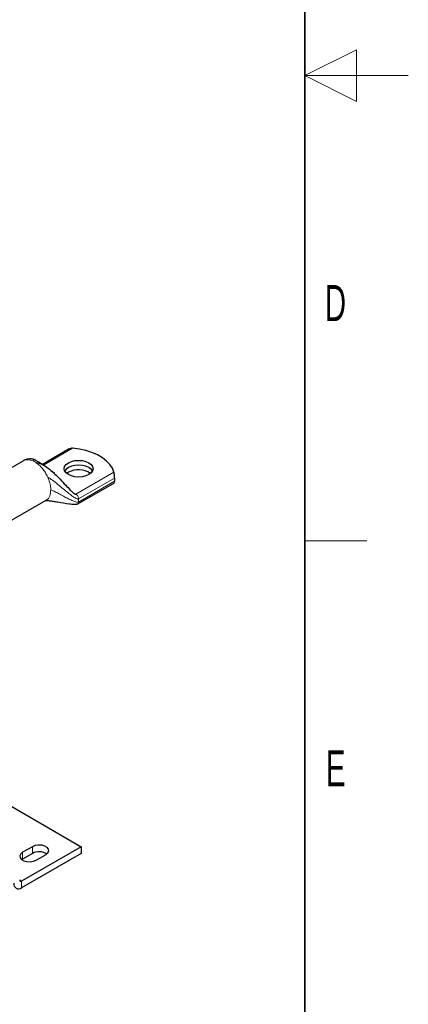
# Model space of a CAD drawing. Header units: millimetres. Extents: x 5 to 418, y 2 to 292.
# Tile 21 of 24: x 380 to 418, y 57 to 153. Entities that reach past the tile are written whole.
import ezdxf

# ---------------------------------------------------------------- set-up
doc = ezdxf.new("R2010")
doc.units = ezdxf.units.MM
doc.layers.add('SLD-0', color=7, linetype='Continuous')
doc.styles.add('SLDTEXTSTYLE0', font='TXT', dxfattribs={"width": 0.605})

msp = doc.modelspace()

# ---------------------------------------------------------------- linework, layer by layer
at = {"color": 7, "linetype": 'Continuous', "lineweight": 25}
for p, q in [((385.2142, 111.1373), (382.6195, 109.6394)), ((380.7818, 110.0022), (378.1757, 108.4977)), ((383.7884, 108.7549), (383.5514, 108.9601)), ((385.1315, 108.8841), (384.9671, 108.7699)), ((386.0439, 105.8339), (389.585, 107.8781)), ((389.5941, 108.3145), (389.5941, 108.0096)), ((379.0189, 103.904), (382.9817, 106.1916)), ((374.4309, 79.5634), (386.3666, 72.6731)), ((386.3666, 72.6731), (380.6154, 69.3531)), ((381.6525, 72.6731), (380.7097, 72.1288)), ((386.3666, 72.6731), (386.3666, 72.0199)), ((386.3666, 72.0199), (380.6154, 68.6998)), ((380.7097, 71.4756), (380.6274, 71.4212)), ((381.6525, 72.0199), (380.7097, 71.4756)), ((382.0296, 71.3669), (382.9724, 71.9111))]:
    msp.add_line(p, q, dxfattribs=at)
at = {"color": 7, "linetype": 'Continuous', "lineweight": 18}
for p, q in [((382.7199, 109.5711), (385.546, 111.2026)), ((389.5435, 108.8949), (385.8575, 106.767)), ((383.1891, 108.3072), (383.1374, 108.4246)), ((386.1215, 106.3098), (389.5941, 108.3145)), ((389.5941, 108.0096), (386.1215, 106.0049)), ((385.5554, 106.9414), (385.8575, 106.767)), ((386.1064, 106.4199), (386.1215, 106.3098)), ((386.1215, 106.3098), (386.1215, 106.0049)), ((381.6525, 72.6731), (381.6525, 72.0199)), ((380.7097, 72.1288), (380.7097, 71.4756)), ((380.4269, 69.4619), (380.6154, 69.3531)), ((380.6154, 69.3531), (380.6154, 68.6998))]:
    msp.add_line(p, q, dxfattribs=at)
at = {"color": 7, "linetype": 'Continuous', "lineweight": 25, "flags": 128}
for points in [[(389.5435, 108.8949), (389.3933, 109.2725), (389.1534, 109.6343), (388.8283, 109.9733), (388.4246, 110.2827), (387.9501, 110.5567), (387.414, 110.7898), (386.8268, 110.9774), (386.2001, 111.1159), (385.546, 111.2026)], [(385.1315, 109.7986), (385.4215, 109.927), (385.7591, 110.0078), (386.1215, 110.0353), (386.4838, 110.0078), (386.8215, 109.927), (387.1114, 109.7986), (387.3339, 109.6312), (387.4738, 109.4363), (387.5215, 109.2271), (387.4738, 109.0179), (387.3339, 108.823), (387.1114, 108.6556), (386.8215, 108.5272), (386.4838, 108.4464), (386.1215, 108.4189), (385.7591, 108.4464), (385.4215, 108.5272), (385.1315, 108.6556), (384.909, 108.823), (384.7692, 109.0179), (384.7215, 109.2271), (384.7692, 109.4363), (384.909, 109.6312), (385.1315, 109.7986)], [(387.4646, 108.999), (387.3339, 109.175), (387.1114, 109.3424), (386.8215, 109.4709), (386.4838, 109.5516), (386.1215, 109.5791), (385.7591, 109.5516), (385.4215, 109.4709), (385.1315, 109.3424)], [(387.464, 108.9979), (387.3339, 109.1729), (387.1114, 109.3402), (386.8215, 109.4687), (386.4838, 109.5494), (386.1215, 109.577), (385.7591, 109.5494), (385.4215, 109.4687), (385.1315, 109.3402)], [(385.1315, 109.3424), (384.909, 109.175), (384.7784, 108.999)], [(385.1315, 109.3402), (384.909, 109.1729), (384.7789, 108.9979)], [(382.9724, 71.9111), (383.1584, 72.0644), (383.2423, 72.2452), (383.214, 72.4316), (383.077, 72.6012), (382.8478, 72.7335), (382.554, 72.8126), (382.2311, 72.8289), (381.918, 72.7804), (381.6525, 72.6731)], [(380.7097, 72.1288), (380.5238, 71.9756), (380.4399, 71.7948), (380.4681, 71.6084), (380.6051, 71.4388), (380.8343, 71.3065), (381.1281, 71.2274), (381.451, 71.2111), (381.7641, 71.2595), (382.0296, 71.3669)]]:
    msp.add_lwpolyline(points, dxfattribs=at)
at = {"color": 7, "linetype": 'Continuous', "lineweight": 18}
msp.add_arc((380.844, 108.0955), 2.0729, 56.883634, 63.121743, dxfattribs=at)
at = {"color": 7, "linetype": 'Continuous', "lineweight": 25}
for centre, radius, start, end in [((386.11, 107.068), 2.0629, 55.586646, 118.315128), ((382.3074, 70.799), 1.3854, 57.351721, 118.20711), ((380.321, 69.0608), 0.4658, 170.785963, 309.203285), ((380.5418, 69.4433), 0.1165, 170.785963, 309.203285)]:
    msp.add_arc(centre, radius, start, end, dxfattribs=at)
for points, knots in [([(385.546, 111.2026), (385.4825, 111.204), (385.3629, 111.2066), (385.2628, 111.1569), (385.2159, 111.1335)], [0, 0, 0, 0, 0.5309815, 1, 1, 1, 1]), ([(381.7519, 110.1397), (381.6845, 110.153), (381.529, 110.1837), (381.3094, 110.1765), (381.1182, 110.141), (380.9934, 110.1012), (380.8837, 110.0566), (380.8282, 110.0273), (380.801, 110.0128)], [0, 0, 0, 0, 0.2339284, 0.5394361, 0.6744032, 0.7919794, 0.8976959, 1, 1, 1, 1]), ([(382.7199, 109.5711), (382.661, 109.6116), (382.4305, 109.7699), (382.1398, 109.9442), (381.8872, 110.0782), (381.7972, 110.1227), (381.7642, 110.1351), (381.7519, 110.1397)], [0, 0, 0, 0, 0.18499587, 0.72368575, 0.90417406, 0.96448921, 1, 1, 1, 1]), ([(381.9765, 109.8317), (382.12, 109.8067), (382.4342, 109.752), (382.8708, 109.502), (383.3473, 109.1575), (383.8426, 108.7131), (384.3617, 108.191), (384.8507, 107.6628), (385.28, 107.1987), (385.579, 106.8968), (385.7544, 106.775), (385.8249, 106.7559), (385.8475, 106.7636), (385.8575, 106.767)], [0, 0, 0, 0, 0.0781273, 0.1710083, 0.278026, 0.4166976, 0.5603945, 0.7170593, 0.8519797, 0.9499554, 0.983819, 0.9928589, 1, 1, 1, 1]), ([(389.5941, 108.3145), (389.5939, 108.345), (389.5935, 108.4058), (389.5897, 108.5246), (389.5812, 108.6633), (389.566, 108.7979), (389.5504, 108.8653), (389.5435, 108.8949)], [0, 0, 0, 0, 0.1547613, 0.3088456, 0.5207845, 0.7892573, 1, 1, 1, 1]), ([(389.5833, 107.8819), (389.5841, 107.8807), (389.5885, 107.8743), (389.5914, 107.9034), (389.5939, 107.952), (389.594, 107.9942), (389.5941, 108.0096)], [0, 0, 0, 0, 0.0847207, 0.4818284, 0.8110881, 1, 1, 1, 1]), ([(382.9359, 106.1648), (382.9353, 106.1645), (382.9284, 106.1606), (382.9452, 106.1625), (382.9794, 106.1607), (383.0362, 106.1584), (383.1278, 106.1521), (383.3282, 106.1326), (383.6823, 106.0858), (384.3335, 105.9825), (385.0207, 105.8622), (385.6177, 105.788), (385.8714, 105.789), (385.9812, 105.8055), (386.0243, 105.825), (386.0439, 105.8339)], [0, 0, 0, 0, 0.0040596, 0.0459142, 0.0809735, 0.1118456, 0.140519, 0.1952662, 0.3076169, 0.445988, 0.7643493, 0.9055145, 0.9598004, 0.9816373, 1, 1, 1, 1])]:
    msp.add_open_spline(points, degree=3, knots=knots, dxfattribs=at)
at = {"color": 7, "linetype": 'Continuous', "lineweight": 18}
for points, knots in [([(381.7812, 109.9445), (381.6676, 109.9936), (381.4405, 110.0919), (381.126, 110.1129), (380.9022, 110.0793), (380.8059, 110.0073), (380.7846, 109.9913)], [0, 0, 0, 0, 0.3044148, 0.6088296, 0.9132444, 1, 1, 1, 1]), ([(381.752, 110.1241), (381.7568, 110.1292), (381.768, 110.1411), (381.7764, 110.0157), (381.7812, 109.9445)], [0, 0, 0, 0, 0.4315925, 1, 1, 1, 1]), ([(386.1215, 106.3098), (386.1097, 106.305), (386.0833, 106.2945), (386.0383, 106.2974), (385.9531, 106.3166), (385.7585, 106.4112), (385.4577, 106.6196), (385.0647, 106.9268), (384.6143, 107.2984), (384.1235, 107.7028), (383.6361, 108.0984), (383.2913, 108.3239), (383.1374, 108.4246)], [0, 0, 0, 0, 0.01051, 0.0235537, 0.0394777, 0.0884764, 0.211403, 0.3496326, 0.5029917, 0.689295, 0.8612626, 1, 1, 1, 1]), ([(382.9738, 106.2007), (382.9869, 106.2038), (383.1589, 106.2451), (383.3619, 106.5741), (383.4103, 106.9895), (383.4345, 107.1972)], [0, 0, 0, 0, 0.0397502, 0.5198751, 1, 1, 1, 1]), ([(386.1215, 106.0049), (386.1026, 105.9979), (386.0593, 105.9819), (385.96, 105.9886), (385.7575, 106.0351), (385.4522, 106.1607), (385.0633, 106.3473), (384.6312, 106.5741), (384.1867, 106.8148), (383.7658, 107.0454), (383.537, 107.1502), (383.4345, 107.1972)], [0, 0, 0, 0, 0.0195616, 0.0450001, 0.0972128, 0.223031, 0.3612945, 0.5128851, 0.6955918, 0.8635707, 1, 1, 1, 1]), ([(386.1215, 106.0049), (386.117, 105.9685), (386.1079, 105.8957), (386.0726, 105.8395), (386.044, 105.834), (386.0439, 105.8339)], [0, 0, 0, 0, 0.4991924, 0.9983849, 1, 1, 1, 1])]:
    msp.add_open_spline(points, degree=3, knots=knots, dxfattribs=at)
for points in [[(383.1374, 108.4246), (383.0645, 108.5684), (382.9187, 108.8559), (382.6335, 109.2448), (382.3167, 109.5855), (382.0899, 109.7496), (381.9765, 109.8317)], [(383.4345, 107.1972), (383.4236, 107.375), (383.4019, 107.7306), (383.26, 108.115), (383.1891, 108.3072)], [(385.8575, 106.767), (385.8846, 106.7486), (385.9388, 106.7117), (386.0121, 106.6253), (386.0725, 106.5253), (386.0951, 106.455), (386.1064, 106.4199)]]:
    msp.add_open_spline(points, degree=3, dxfattribs=at)
at = {"layer": 'SLD-0', "lineweight": 35}
msp.add_line((408, 12), (408, 282.5), dxfattribs=at)
at = {"layer": 'SLD-0', "lineweight": 18}
for p, q in [((413, 149.75), (408, 147.25)), ((413, 144.75), (413, 149.75)), ((418, 147.25), (408, 147.25)), ((408, 147.25), (413, 144.75)), ((408, 102.25), (414, 102.25))]:
    msp.add_line(p, q, dxfattribs=at)

# ---------------------------------------------------------------- texts
at = {"layer": 'SLD-0', "char_height": 3.5, "attachment_point": 2, "style": 'SLDTEXTSTYLE0'}
for s, insert in [('D', (410.9597, 127.0011)), ('E', (410.9816, 82.0011))]:
    msp.add_mtext(s, dxfattribs=dict(at, insert=insert))

doc.saveas('drawing.dxf')
